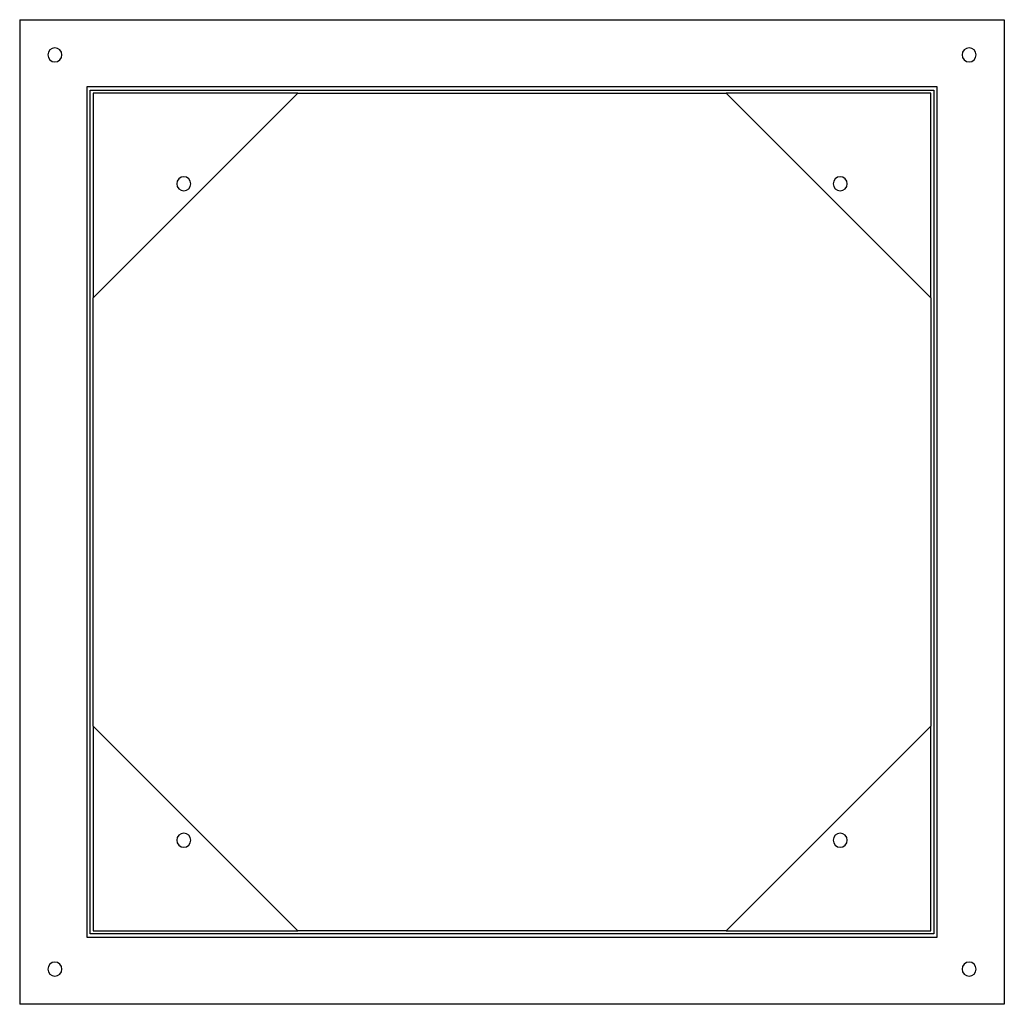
# Model space of a CAD drawing. Header units: millimetres. Extents: x -630 to 630, y -630 to 630.
import ezdxf

# ---------------------------------------------------------------- set-up
doc = ezdxf.new("R2010")
doc.units = ezdxf.units.MM
doc.layers.add('HIDDEN', color=7, linetype='Continuous')
doc.layers.add('THICK', color=7, linetype='Continuous')

msp = doc.modelspace()

# ---------------------------------------------------------------- linework, layer by layer
at = {"layer": 'HIDDEN'}
for p, q in [((-630, 630), (-630, 630)), ((630, 630), (630, 630)), ((-544, 544), (-544, 544)), ((544, 544), (-544, 544)), ((-544, 544), (-544, -544)), ((544, 544), (544, 544)), ((544, -544), (544, 544)), ((-540, -540), (-540, 540)), ((-540, 540), (540, 540)), ((-540, 540), (-540, 540)), ((-536, 536), (-536, 274)), ((-274, 536), (-536, 536)), ((-536, 536), (-536, 536)), ((-274, 536), (-274, 536)), ((-274, 536), (-274, 536)), ((536, 536), (274, 536)), ((274, 536), (274, 536)), ((274, 536), (274, 536)), ((536, 274), (536, 536)), ((536, 536), (536, 536)), ((540, 540), (540, -540)), ((540, 540), (540, 540)), ((-536, 274), (-536, 274)), ((-536, 274), (-536, 274)), ((536, 274), (536, 274)), ((536, 274), (536, 274)), ((-536, -274), (-536, -536)), ((-536, -274), (-536, -274)), ((-536, -274), (-536, -274)), ((536, -536), (536, -274)), ((536, -274), (536, -274)), ((536, -274), (536, -274)), ((540, -540), (-540, -540)), ((-540, -540), (-540, -540)), ((-536, -536), (-274, -536)), ((-536, -536), (-536, -536)), ((-274, -536), (-274, -536)), ((-274, -536), (-274, -536)), ((274, -536), (536, -536)), ((274, -536), (274, -536)), ((274, -536), (274, -536)), ((536, -536), (536, -536)), ((540, -540), (540, -540)), ((-544, -544), (544, -544)), ((-544, -544), (-544, -544)), ((544, -544), (544, -544)), ((-630, -630), (-630, -630)), ((630, -630), (630, -630))]:
    msp.add_line(p, q, dxfattribs=at)
at = {"layer": 'THICK'}
for p, q in [((-630, 630), (630, 630)), ((-630, 630), (-630, -630)), ((630, 630), (630, -630)), ((-536, 274), (-274, 536)), ((-274, 536), (274, 536)), ((274, 536), (536, 274)), ((-536, -274), (-536, 274)), ((536, 274), (536, -274)), ((-274, -536), (-536, -274)), ((536, -274), (274, -536)), ((274, -536), (-274, -536)), ((630, -630), (-630, -630))]:
    msp.add_line(p, q, dxfattribs=at)
for centre, start, end in [((-585, 585), 90, 270), ((-585, 585), 270, 90), ((585, 585), 0, 180), ((585, 585), 180, 0), ((-420, 420), 90, 270), ((-420, 420), 270, 90), ((420, 420), 0, 180), ((420, 420), 180, 0), ((-420, -420), 0, 180), ((420, -420), 90, 270), ((420, -420), 270, 90), ((-420, -420), 180, 0), ((-585, -585), 0, 180), ((585, -585), 90, 270), ((585, -585), 270, 90), ((-585, -585), 180, 0)]:
    msp.add_arc(centre, 9, start, end, dxfattribs=at)

doc.saveas('drawing.dxf')
